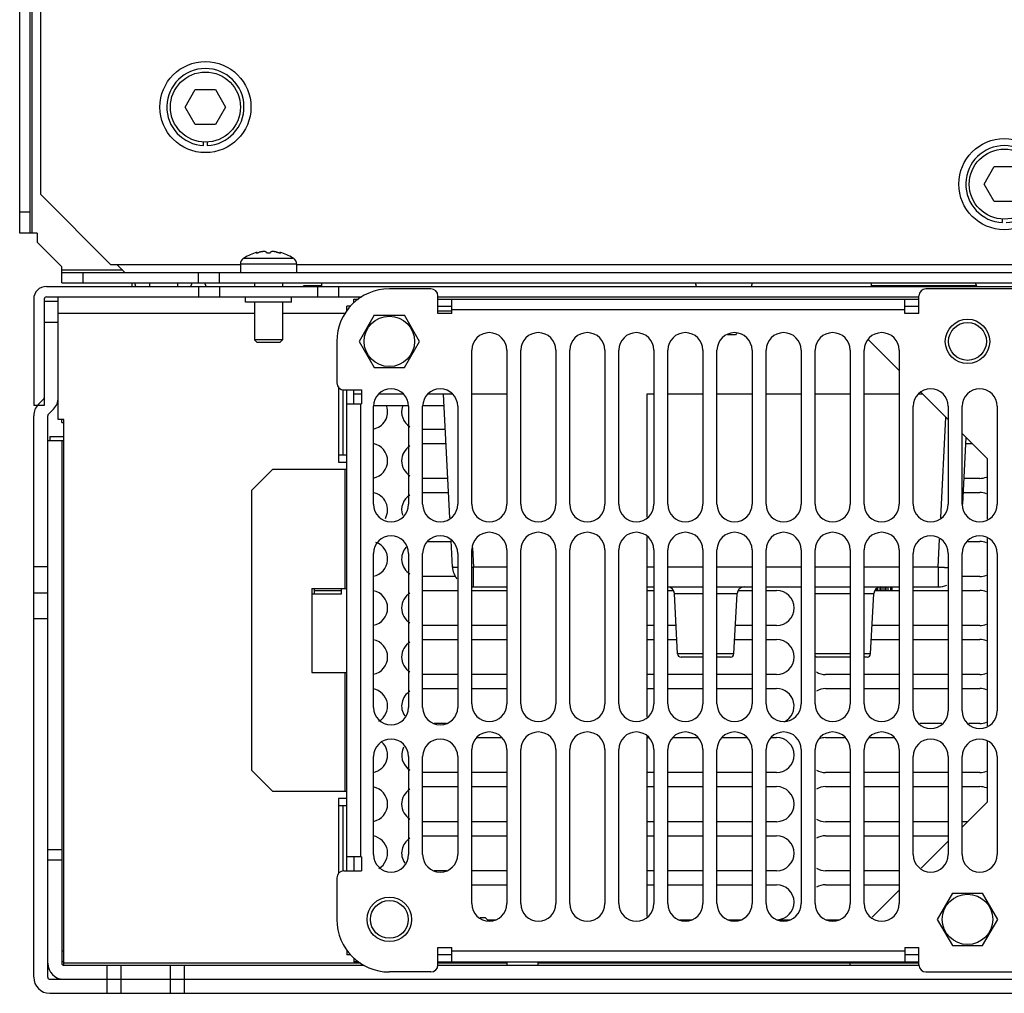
# Model space of a CAD drawing. Header units: millimetres. Extents: x 40 to 325, y 86 to 413.
# Tile 1 of 3: x 41 to 182, y 86 to 225. Entities that reach past the tile are written whole.
import ezdxf

# ---------------------------------------------------------------- set-up
doc = ezdxf.new("R2010")
doc.units = ezdxf.units.MM
doc.header["$LTSCALE"] = 32.711303
doc.layers.get('0').update_dxf_attribs({"linetype": 'CONTINUOUS'})

msp = doc.modelspace()

# ---------------------------------------------------------------- linework, layer by layer
at = {"color": 7, "linetype": 'Continuous'}
for p, q in [((41.22, 194.04), (41.22, 397.14)), ((42.72, 194.04), (42.72, 397.14)), ((43.02, 194.04), (43.02, 397.14)), ((44.22, 199.54), (44.22, 388.64)), ((64.83, 212.04), (66.27, 214.54)), ((66.27, 214.54), (69.16, 214.54)), ((69.16, 214.54), (70.6, 212.04)), ((66.27, 209.54), (64.83, 212.04)), ((70.6, 212.04), (69.16, 209.54)), ((69.16, 209.54), (66.27, 209.54)), ((67.47, 206.55), (67.47, 207.05)), ((67.97, 207.05), (67.97, 206.55)), ((178.83, 201.04), (180.27, 203.54)), ((180.27, 203.54), (183.16, 203.54)), ((180.27, 198.54), (178.83, 201.04)), ((44.22, 199.54), (54.22, 189.54)), ((183.16, 198.54), (180.27, 198.54)), ((42.72, 197.04), (41.22, 197.04)), ((181.47, 195.55), (181.47, 196.05)), ((43.72, 194.04), (41.22, 194.04)), ((43.72, 194.04), (43.72, 192.74)), ((43.72, 192.74), (47.22, 189.24)), ((74.95, 191.24), (74.99, 191.22)), ((75.08, 191.23), (75.08, 191.3)), ((78.36, 191.3), (78.36, 191.23)), ((73.11, 190.44), (73.16, 190.44)), ((73.22, 190.49), (80.21, 190.49)), ((80.28, 190.44), (80.33, 190.44)), ((47.22, 186.94), (47.22, 189.24)), ((55.92, 188.74), (47.22, 188.74)), ((47.22, 188.44), (316.22, 188.44)), ((50.22, 188.44), (50.22, 186.94)), ((72.72, 189.54), (54.22, 189.54)), ((55.12, 189.54), (56.22, 188.44)), ((66.72, 186.94), (66.72, 188.44)), ((69.72, 186.94), (69.72, 188.44)), ((72.72, 189.65), (72.72, 188.44)), ((72.72, 189.65), (80.72, 189.65)), ((80.72, 189.65), (80.72, 188.44)), ((282.72, 189.54), (80.72, 189.54)), ((47.22, 186.94), (316.22, 186.94)), ((57.22, 186.94), (57.22, 186.44)), ((57.81, 186.44), (57.63, 186.94)), ((59.72, 186.94), (59.72, 186.44)), ((63.72, 186.94), (63.72, 186.44)), ((65.63, 186.44), (65.81, 186.94)), ((67.81, 186.44), (67.63, 186.94)), ((74.72, 186.94), (74.72, 186.44)), ((78.72, 186.94), (78.72, 186.44)), ((84.32, 186.53), (84.32, 186.94)), ((137.81, 186.44), (137.63, 186.94)), ((145.63, 186.44), (145.81, 186.94)), ((162.72, 186.94), (162.72, 186.53)), ((177.81, 186.44), (177.63, 186.94)), ((45.02, 186.44), (318.42, 186.44)), ((66.72, 186.44), (66.72, 184.94)), ((69.72, 186.44), (69.72, 184.94)), ((81.72, 186.44), (81.72, 186.54)), ((84.32, 186.54), (81.72, 186.54)), ((83.72, 186.44), (83.72, 184.94)), ((86.72, 186.44), (86.72, 184.94)), ((99.9, 186.09), (93.97, 186.09)), ((177.77, 186.54), (162.72, 186.54)), ((192.9, 186.09), (170.54, 186.09)), ((43.22, 184.64), (43.22, 169.44)), ((44.72, 184.64), (44.72, 169.44)), ((44.72, 184.34), (46.72, 184.34)), ((45.02, 184.94), (90.06, 184.94)), ((46.72, 167.44), (46.72, 184.94)), ((73.42, 184.19), (73.42, 184.94)), ((80.02, 184.19), (73.42, 184.19)), ((74.72, 184.19), (74.72, 178.82)), ((78.72, 184.19), (78.72, 178.82)), ((80.02, 184.19), (80.02, 184.94)), ((88.92, 184.13), (88.92, 184.64)), ((88.92, 184.64), (89.58, 184.64)), ((100.9, 182.59), (100.9, 185.09)), ((100.9, 184.94), (169.54, 184.94)), ((100.9, 184.64), (169.54, 184.64)), ((102.9, 182.59), (102.9, 184.64)), ((167.54, 182.59), (167.54, 184.64)), ((169.54, 182.59), (169.54, 185.09)), ((87.92, 183.02), (87.92, 183.64)), ((88.42, 183.64), (87.92, 183.64)), ((100.9, 183.64), (102.9, 183.64)), ((100.9, 182.94), (102.9, 182.94)), ((102.9, 183.14), (167.54, 183.14)), ((167.54, 183.64), (169.54, 183.64)), ((44.72, 181.34), (46.72, 181.34)), ((46.72, 182.64), (74.72, 182.64)), ((78.72, 182.64), (87.68, 182.64)), ((91.81, 182.33), (89.66, 178.59)), ((91.81, 182.33), (96.12, 182.33)), ((98.28, 178.59), (96.12, 182.33)), ((102.9, 182.59), (100.9, 182.59)), ((167.54, 182.64), (169.54, 182.64)), ((169.54, 182.59), (167.54, 182.59)), ((74.72, 178.82), (75.1, 178.44)), ((78.72, 178.82), (74.72, 178.82)), ((78.34, 178.44), (75.1, 178.44)), ((78.72, 178.82), (78.34, 178.44)), ((86.47, 178.59), (86.47, 172.66)), ((89.66, 178.59), (91.81, 174.86)), ((96.12, 174.86), (98.28, 178.59)), ((143.34, 179.54), (142.2, 179.54)), ((143.52, 179.72), (143.34, 179.54)), ((162.28, 178.87), (166.72, 174.43)), ((105.72, 155.34), (105.72, 177.34)), ((110.72, 177.34), (110.72, 155.34)), ((112.72, 155.34), (112.72, 177.34)), ((117.72, 177.34), (117.72, 155.34)), ((119.72, 155.34), (119.72, 177.34)), ((124.72, 177.34), (124.72, 155.34)), ((126.72, 155.34), (126.72, 177.34)), ((131.72, 177.34), (131.72, 155.34)), ((133.72, 155.34), (133.72, 177.34)), ((138.72, 177.34), (138.72, 155.34)), ((140.72, 155.34), (140.72, 177.34)), ((145.72, 177.34), (145.72, 155.34)), ((147.72, 155.34), (147.72, 177.34)), ((152.72, 177.34), (152.72, 155.34)), ((154.72, 155.34), (154.72, 177.34)), ((159.72, 177.34), (159.72, 155.34)), ((161.72, 155.34), (161.72, 177.34)), ((166.72, 177.34), (166.72, 155.34)), ((91.81, 174.86), (96.12, 174.86)), ((86.72, 172.06), (86.72, 161.34)), ((87.33, 171.66), (87.33, 162.34)), ((87.47, 171.66), (89.97, 171.66)), ((87.92, 103.02), (87.92, 171.66)), ((88.92, 169.66), (88.92, 171.66)), ((89.97, 171.66), (89.97, 169.66)), ((44.63, 170.35), (43.89, 169.61)), ((89.97, 171.04), (88.92, 171.04)), ((95.93, 171.04), (92.51, 171.04)), ((102.93, 171.04), (99.51, 171.04)), ((102.6, 153.4), (101.68, 171.04)), ((110.72, 171.04), (105.72, 171.04)), ((131.72, 171.04), (130.72, 171.04)), ((130.72, 171.04), (130.72, 153.49)), ((138.72, 171.04), (133.72, 171.04)), ((145.72, 171.04), (140.72, 171.04)), ((152.72, 171.04), (147.72, 171.04)), ((159.72, 171.04), (154.72, 171.04)), ((166.72, 171.04), (161.72, 171.04)), ((170.11, 171.04), (169.51, 171.04)), ((169.86, 171.29), (173.72, 167.43)), ((44.72, 169.44), (43.22, 169.44)), ((45.31, 168.2), (46.04, 168.94)), ((87.92, 169.66), (89.97, 169.66)), ((89.92, 105.02), (89.92, 169.66)), ((91.72, 169.44), (96.72, 169.44)), ((91.72, 155.34), (91.72, 169.34)), ((96.72, 169.34), (96.72, 155.34)), ((98.72, 169.44), (101.76, 169.44)), ((98.72, 155.34), (98.72, 169.34)), ((103.72, 169.34), (103.72, 155.34)), ((168.72, 155.34), (168.72, 169.34)), ((173.72, 169.34), (173.72, 155.34)), ((175.72, 155.34), (175.72, 169.34)), ((180.72, 169.34), (180.72, 155.34)), ((43.22, 87.84), (43.22, 167.99)), ((45.22, 87.84), (45.22, 167.99)), ((47.52, 167.44), (46.72, 167.44)), ((47.22, 167.04), (47.22, 167.44)), ((47.52, 89.54), (47.52, 167.44)), ((172.64, 153.43), (173.39, 167.76)), ((47.22, 167.04), (47.52, 167.04)), ((101.94, 166.04), (98.72, 166.04)), ((45.22, 164.44), (47.52, 164.44)), ((45.52, 165.04), (45.52, 164.44)), ((45.52, 165.04), (47.52, 165.04)), ((47.22, 164.44), (47.22, 89.84)), ((175.72, 165.43), (179.32, 161.83)), ((176.24, 164.91), (175.74, 155.34)), ((98.72, 164.04), (102.04, 164.04)), ((176.19, 164.04), (177.11, 164.04)), ((87.92, 162.34), (86.72, 162.34)), ((179.32, 153.2), (179.32, 161.83)), ((77.32, 160.34), (74.32, 157.34)), ((77.32, 160.34), (87.92, 160.34)), ((86.72, 161.34), (87.92, 161.34)), ((87.62, 160.34), (87.62, 143.34)), ((102.31, 159.04), (98.72, 159.04)), ((178.22, 159.04), (175.93, 159.04)), ((74.32, 117.34), (74.32, 157.34)), ((98.72, 157.04), (102.41, 157.04)), ((175.83, 157.04), (178.22, 157.04)), ((130.72, 150.69), (130.72, 124.99)), ((172.27, 146.38), (172.48, 150.36)), ((179.32, 123.7), (179.32, 150.48)), ((99.51, 150.04), (102.78, 150.04)), ((102.97, 146.38), (102.77, 150.15)), ((105.82, 149.15), (105.97, 146.38)), ((176.51, 150.04), (178.22, 150.04)), ((91.72, 126.34), (91.72, 148.34)), ((96.72, 148.34), (96.72, 126.34)), ((98.72, 126.34), (98.72, 148.34)), ((103.72, 148.34), (103.72, 126.34)), ((105.72, 126.84), (105.72, 148.84)), ((110.72, 148.84), (110.72, 126.84)), ((112.72, 126.84), (112.72, 148.84)), ((117.72, 148.84), (117.72, 126.84)), ((119.72, 126.84), (119.72, 148.84)), ((124.72, 148.84), (124.72, 126.84)), ((126.72, 126.84), (126.72, 148.84)), ((131.72, 148.84), (131.72, 126.84)), ((133.72, 126.84), (133.72, 148.84)), ((138.72, 148.84), (138.72, 126.84)), ((140.72, 126.84), (140.72, 148.84)), ((145.72, 148.84), (145.72, 126.84)), ((147.72, 126.84), (147.72, 148.84)), ((152.72, 148.84), (152.72, 126.84)), ((154.72, 126.84), (154.72, 148.84)), ((159.72, 148.84), (159.72, 126.84)), ((161.72, 126.84), (161.72, 148.84)), ((166.72, 148.84), (166.72, 126.84)), ((168.72, 125.84), (168.72, 148.34)), ((173.72, 148.34), (173.72, 125.84)), ((175.72, 125.84), (175.72, 148.34)), ((180.72, 148.34), (180.72, 125.84)), ((43.22, 146.45), (45.22, 146.45)), ((110.72, 146.38), (105.97, 146.38)), ((105.97, 143.54), (105.97, 146.38)), ((131.72, 146.38), (130.72, 146.38)), ((138.72, 146.38), (133.72, 146.38)), ((145.72, 146.38), (140.72, 146.38)), ((152.72, 146.38), (147.72, 146.38)), ((159.72, 146.38), (154.72, 146.38)), ((166.72, 146.38), (161.72, 146.38)), ((172.27, 146.38), (168.72, 146.38)), ((172.27, 146.38), (172.27, 143.54)), ((103.47, 145.04), (98.72, 145.04)), ((178.22, 145.04), (175.72, 145.04)), ((82.92, 143.34), (87.92, 143.34)), ((82.92, 143.34), (82.92, 131.34)), ((83.22, 143.34), (83.22, 142.54)), ((87.12, 142.54), (87.12, 143.34)), ((105.97, 143.54), (110.72, 143.54)), ((130.72, 143.54), (131.72, 143.54)), ((133.72, 143.54), (138.72, 143.54)), ((140.72, 143.54), (145.72, 143.54)), ((147.72, 143.54), (152.72, 143.54)), ((154.72, 143.54), (159.72, 143.54)), ((161.72, 143.54), (166.72, 143.54)), ((163.68, 143.04), (163.68, 143.38)), ((164.02, 143.04), (164.02, 143.51)), ((164.15, 143.04), (164.15, 143.54)), ((164.45, 143.04), (164.45, 143.54)), ((164.74, 143.04), (164.74, 143.54)), ((164.87, 143.04), (164.87, 143.54)), ((165.13, 143.04), (165.13, 143.54)), ((165.51, 143.04), (165.51, 143.54)), ((165.72, 143.04), (165.72, 143.54)), ((168.72, 143.54), (172.27, 143.54)), ((43.22, 142.68), (45.22, 142.68)), ((82.92, 142.54), (87.12, 142.54)), ((83.22, 143.04), (87.12, 143.04)), ((98.72, 143.04), (103.72, 143.04)), ((105.72, 143.04), (110.72, 143.04)), ((130.72, 143.04), (131.72, 143.04)), ((133.72, 143.04), (134.44, 143.04)), ((134.64, 142.59), (138.72, 142.59)), ((135.09, 134.01), (134.64, 142.59)), ((140.72, 142.59), (143.59, 142.59)), ((143.14, 134.01), (143.59, 142.59)), ((143.8, 143.04), (145.72, 143.04)), ((147.72, 143.04), (149.22, 143.04)), ((154.72, 142.59), (159.72, 142.59)), ((161.72, 142.59), (163.09, 142.59)), ((162.64, 134.01), (163.09, 142.59)), ((163.3, 143.04), (166.72, 143.04)), ((163.47, 143.04), (163.47, 143.29)), ((168.72, 143.04), (173.72, 143.04)), ((175.72, 143.04), (178.22, 143.04)), ((43.22, 139.04), (45.22, 139.04)), ((103.72, 138.04), (98.72, 138.04)), ((110.72, 138.04), (105.72, 138.04)), ((131.72, 138.04), (130.72, 138.04)), ((134.88, 138.04), (133.72, 138.04)), ((145.72, 138.04), (143.35, 138.04)), ((149.22, 138.04), (147.72, 138.04)), ((166.72, 138.04), (162.85, 138.04)), ((173.72, 138.04), (168.72, 138.04)), ((178.22, 138.04), (175.72, 138.04)), ((98.72, 136.04), (103.72, 136.04)), ((105.72, 136.04), (110.72, 136.04)), ((130.72, 136.04), (131.72, 136.04)), ((133.72, 136.04), (134.99, 136.04)), ((143.25, 136.04), (145.72, 136.04)), ((147.72, 136.04), (149.22, 136.04)), ((162.75, 136.04), (166.72, 136.04)), ((168.72, 136.04), (173.72, 136.04)), ((175.72, 136.04), (178.22, 136.04)), ((138.72, 134.01), (135.09, 134.01)), ((138.72, 133.54), (135.59, 133.54)), ((143.14, 134.01), (140.72, 134.01)), ((142.64, 133.54), (140.72, 133.54)), ((159.72, 134.01), (154.72, 134.01)), ((159.72, 133.54), (155.09, 133.54)), ((162.64, 134.01), (161.72, 134.01)), ((162.14, 133.54), (161.72, 133.54)), ((82.92, 131.34), (87.92, 131.34)), ((87.62, 131.34), (87.62, 114.34)), ((103.72, 131.04), (98.72, 131.04)), ((110.72, 131.04), (105.72, 131.04)), ((131.72, 131.04), (130.72, 131.04)), ((138.72, 131.04), (133.72, 131.04)), ((145.72, 131.04), (140.72, 131.04)), ((149.22, 131.04), (147.72, 131.04)), ((159.72, 131.04), (156.22, 131.04)), ((166.72, 131.04), (161.72, 131.04)), ((173.72, 131.04), (168.72, 131.04)), ((178.22, 131.04), (175.72, 131.04)), ((98.72, 129.04), (103.72, 129.04)), ((105.72, 129.04), (110.72, 129.04)), ((130.72, 129.04), (131.72, 129.04)), ((133.72, 129.04), (138.72, 129.04)), ((140.72, 129.04), (145.72, 129.04)), ((147.72, 129.04), (149.22, 129.04)), ((156.22, 129.04), (159.72, 129.04)), ((161.72, 129.04), (166.72, 129.04)), ((168.72, 129.04), (173.72, 129.04)), ((175.72, 129.04), (178.22, 129.04)), ((102.1, 124.04), (100.34, 124.04)), ((172.79, 124.04), (169.65, 124.04)), ((178.22, 124.04), (176.65, 124.04)), ((106.51, 122.04), (109.93, 122.04)), ((130.72, 122.19), (130.72, 96.49)), ((130.72, 122.04), (130.93, 122.04)), ((134.51, 122.04), (137.93, 122.04)), ((141.51, 122.04), (144.93, 122.04)), ((148.51, 122.04), (149.22, 122.04)), ((156.22, 122.04), (158.93, 122.04)), ((162.51, 122.04), (165.93, 122.04)), ((179.32, 112.85), (179.32, 121.48)), ((105.72, 98.34), (105.72, 120.34)), ((110.72, 120.34), (110.72, 98.34)), ((112.72, 98.34), (112.72, 120.34)), ((117.72, 120.34), (117.72, 98.34)), ((119.72, 98.34), (119.72, 120.34)), ((124.72, 120.34), (124.72, 98.34)), ((126.72, 98.34), (126.72, 120.34)), ((131.72, 120.34), (131.72, 98.34)), ((133.72, 98.34), (133.72, 120.34)), ((138.72, 120.34), (138.72, 98.34)), ((140.72, 98.34), (140.72, 120.34)), ((145.72, 120.34), (145.72, 98.34)), ((147.72, 98.34), (147.72, 120.34)), ((152.72, 120.34), (152.72, 98.34)), ((154.72, 98.34), (154.72, 120.34)), ((159.72, 120.34), (159.72, 98.34)), ((161.72, 98.34), (161.72, 120.34)), ((166.72, 120.34), (166.72, 98.34)), ((91.72, 105.34), (91.72, 119.34)), ((96.72, 119.34), (96.72, 105.34)), ((98.72, 105.34), (98.72, 119.34)), ((103.72, 119.34), (103.72, 105.34)), ((168.72, 105.34), (168.72, 119.34)), ((173.72, 119.34), (173.72, 105.34)), ((175.72, 105.34), (175.72, 119.34)), ((180.72, 119.34), (180.72, 105.34)), ((74.32, 117.34), (77.32, 114.34)), ((103.72, 117.04), (98.72, 117.04)), ((110.72, 117.04), (105.72, 117.04)), ((131.72, 117.04), (130.72, 117.04)), ((138.72, 117.04), (133.72, 117.04)), ((145.72, 117.04), (140.72, 117.04)), ((149.22, 117.04), (147.72, 117.04)), ((159.72, 117.04), (156.22, 117.04)), ((166.72, 117.04), (161.72, 117.04)), ((173.72, 117.04), (168.72, 117.04)), ((178.22, 117.04), (175.72, 117.04)), ((87.92, 114.34), (77.32, 114.34)), ((98.72, 115.04), (103.72, 115.04)), ((105.72, 115.04), (110.72, 115.04)), ((130.72, 115.04), (131.72, 115.04)), ((133.72, 115.04), (138.72, 115.04)), ((140.72, 115.04), (145.72, 115.04)), ((147.72, 115.04), (149.22, 115.04)), ((156.22, 115.04), (159.72, 115.04)), ((161.72, 115.04), (166.72, 115.04)), ((168.72, 115.04), (173.72, 115.04)), ((175.72, 115.04), (178.22, 115.04)), ((87.92, 113.34), (86.72, 113.34)), ((86.72, 113.34), (86.72, 102.62)), ((179.32, 112.85), (175.72, 109.25)), ((86.72, 112.34), (87.92, 112.34)), ((87.33, 112.34), (87.33, 103.02)), ((103.72, 110.04), (98.72, 110.04)), ((110.72, 110.04), (105.72, 110.04)), ((131.72, 110.04), (130.72, 110.04)), ((138.72, 110.04), (133.72, 110.04)), ((145.72, 110.04), (140.72, 110.04)), ((149.22, 110.04), (147.72, 110.04)), ((159.72, 110.04), (156.22, 110.04)), ((166.72, 110.04), (161.72, 110.04)), ((173.72, 110.04), (168.72, 110.04)), ((176.51, 110.04), (175.72, 110.04)), ((98.72, 108.04), (103.72, 108.04)), ((105.72, 108.04), (110.72, 108.04)), ((130.72, 108.04), (131.72, 108.04)), ((133.72, 108.04), (138.72, 108.04)), ((140.72, 108.04), (145.72, 108.04)), ((147.72, 108.04), (149.22, 108.04)), ((156.22, 108.04), (159.72, 108.04)), ((161.72, 108.04), (166.72, 108.04)), ((168.72, 108.04), (173.72, 108.04)), ((173.72, 107.25), (169.86, 103.39)), ((47.22, 106.04), (45.22, 106.04)), ((47.22, 104.54), (45.22, 104.54)), ((89.97, 105.02), (87.92, 105.02)), ((88.92, 105.02), (88.92, 103.02)), ((89.97, 105.02), (89.97, 103.02)), ((87.47, 103.02), (89.97, 103.02)), ((102.1, 103.04), (100.34, 103.04)), ((110.72, 103.04), (105.72, 103.04)), ((131.72, 103.04), (130.72, 103.04)), ((138.72, 103.04), (133.72, 103.04)), ((145.72, 103.04), (140.72, 103.04)), ((149.22, 103.04), (147.72, 103.04)), ((159.72, 103.04), (156.22, 103.04)), ((166.72, 103.04), (161.72, 103.04)), ((86.47, 102.02), (86.47, 96.09)), ((105.72, 101.04), (110.72, 101.04)), ((130.72, 101.04), (131.72, 101.04)), ((133.72, 101.04), (138.72, 101.04)), ((140.72, 101.04), (145.72, 101.04)), ((147.72, 101.04), (149.22, 101.04)), ((156.22, 101.04), (159.72, 101.04)), ((161.72, 101.04), (166.72, 101.04)), ((166.72, 100.25), (162.86, 96.39)), ((174.31, 99.83), (172.16, 96.09)), ((174.31, 99.83), (178.62, 99.83)), ((180.78, 96.09), (178.62, 99.83)), ((106.93, 96.34), (107.63, 96.34)), ((108.01, 95.96), (107.63, 96.34)), ((107.93, 96.04), (109.11, 96.04)), ((135.35, 96.04), (137.11, 96.04)), ((142.35, 96.04), (144.11, 96.04)), ((149.35, 96.04), (151.11, 96.04)), ((156.35, 96.04), (158.11, 96.04)), ((172.16, 96.09), (174.31, 92.36)), ((178.62, 92.36), (180.78, 96.09)), ((47.52, 91.54), (47.22, 91.54)), ((87.92, 91.66), (87.92, 91.04)), ((100.9, 92.09), (102.9, 92.09)), ((100.9, 89.59), (100.9, 92.09)), ((102.9, 90.04), (102.9, 92.09)), ((167.54, 91.54), (102.9, 91.54)), ((167.54, 92.09), (169.54, 92.09)), ((167.54, 92.09), (167.54, 90.04)), ((169.54, 89.59), (169.54, 92.09)), ((174.31, 92.36), (178.62, 92.36)), ((47.52, 90.04), (47.22, 90.04)), ((88.42, 91.04), (87.92, 91.04)), ((88.92, 90.55), (88.92, 90.04)), ((89.58, 90.04), (88.92, 90.04)), ((102.9, 91.04), (100.9, 91.04)), ((100.9, 90.04), (169.54, 90.04)), ((110.73, 90.04), (110.73, 89.54)), ((115.22, 89.54), (115.22, 90.04)), ((159.71, 89.54), (159.71, 90.04)), ((169.54, 91.04), (167.54, 91.04)), ((89.9, 89.84), (47.52, 89.84)), ((47.52, 89.54), (90.39, 89.54)), ((53.72, 85.54), (53.72, 89.54)), ((55.72, 85.54), (55.72, 89.54)), ((62.72, 85.54), (62.72, 89.54)), ((64.72, 85.54), (64.72, 89.54)), ((99.9, 88.59), (93.97, 88.59)), ((110.73, 89.84), (100.9, 89.84)), ((100.9, 89.54), (169.54, 89.54)), ((169.54, 89.84), (115.22, 89.84)), ((170.54, 88.59), (192.9, 88.59)), ((45.52, 87.54), (317.92, 87.54)), ((45.52, 85.54), (317.92, 85.54))]:
    msp.add_line(p, q, dxfattribs=at)
for centre, radius in [((67.72, 212.04), 6.5), ((67.72, 212.04), 5), ((181.72, 201.04), 6.5), ((181.72, 201.04), 5), ((93.97, 178.59), 3.6), ((176.47, 178.59), 3.17), ((176.47, 178.59), 2.7), ((93.97, 96.09), 3.17), ((93.97, 96.09), 2.7), ((176.47, 96.09), 3.6)]:
    msp.add_circle(centre, radius, dxfattribs=at)
for centre, radius, start, end in [((67.72, 212.04), 5.5, 272.6053, 267.3947), ((181.72, 201.04), 5.5, 272.6053, 267.3947), ((76.72, 185.04), 6.47, 104.6606, 122.6763), ((74.88, 192.6), 1.38, 278.2425, 278.9517), ((76.13, 188.85), 2.57, 100.5457, 101.0541), ((76.13, 188.84), 2.57, 95.9392, 100.5679), ((76.11, 189.03), 2.39, 94.8015, 95.9225), ((76.1, 189.2), 2.22, 93.276, 94.814), ((76.09, 189.33), 2.08, 92.6039, 93.2723), ((76.1, 190.28), 1.13, 85.414, 86.2152), ((76.22, 191.03), 0.374, 72.8123, 73.6821), ((77.34, 190.28), 1.13, 93.7874, 94.589), ((77.35, 189.33), 2.08, 86.7282, 87.3957), ((77.34, 189.17), 2.25, 85.1961, 86.7132), ((77.33, 189.02), 2.39, 84.0773, 85.1964), ((77.31, 188.85), 2.57, 81.1997, 84.0565), ((77.3, 188.81), 2.61, 79.4536, 81.2056), ((77.31, 188.84), 2.58, 78.9474, 79.454), ((78.55, 192.57), 1.35, 261.2859, 261.6874), ((76.72, 185.04), 6.47, 57.3237, 75.3394), ((78.52, 192.36), 1.14, 261.668, 263.3635), ((73.72, 189.65), 1, 127.7932, 180), ((73.77, 189.64), 1.01, 125.8271, 127.4052), ((73.77, 189.64), 1.01, 124.2514, 125.8279), ((73.77, 189.64), 1.01, 122.6758, 124.2504), ((79.67, 189.64), 1.01, 55.7496, 57.3242), ((79.67, 189.64), 1.01, 54.1721, 55.7486), ((79.67, 189.64), 1.01, 52.5948, 54.1729), ((79.72, 189.65), 1, 0, 52.2068), ((45.02, 184.64), 1.8, 90, 179.9998), ((93.97, 178.59), 7.5, 90, 180), ((99.9, 185.09), 1, 0, 90), ((170.54, 185.09), 1, 90, 180), ((45.02, 184.64), 0.3, 90, 180), ((108.22, 177.34), 2.5, 0, 180), ((115.22, 177.34), 2.5, 0, 180), ((122.22, 177.34), 2.5, 0, 180), ((129.22, 177.34), 2.5, 0, 180), ((136.22, 177.34), 2.5, 0, 180), ((143.22, 177.34), 2.5, 0, 180), ((150.22, 177.34), 2.5, 0, 180), ((157.22, 177.34), 2.5, 0, 180), ((164.22, 177.34), 2.5, 0, 180), ((87.47, 172.66), 1, 180, 270), ((94.22, 169.34), 2.5, 0, 180), ((101.22, 169.34), 2.5, 0, 180), ((171.22, 169.34), 2.5, 0, 180), ((178.22, 169.34), 2.5, 0, 180), ((44.42, 170.56), 0.3, 315, 360), ((44.42, 170.56), 2.3, 315, 360), ((45.52, 167.99), 2.3, 135, 180), ((91.22, 168.54), 2.5, 280.3475, 18.4142), ((98.22, 168.54), 2.5, 161.585, 238.3269), ((45.52, 167.99), 0.3, 135, 180), ((91.22, 161.54), 2.5, 280.3475, 79.6519), ((98.22, 161.54), 2.5, 121.6763, 238.3269), ((178.22, 161.54), 2.5, 270, 292.4709), ((91.22, 154.54), 2.5, 330.6775, 79.6519), ((98.22, 154.54), 2.5, 121.6763, 197.4321), ((178.22, 154.54), 2.5, 67.5283, 90), ((94.22, 155.34), 2.5, 180, 360), ((101.22, 155.34), 2.5, 180, 360), ((108.22, 155.34), 2.5, 180, 360), ((115.22, 155.34), 2.5, 180, 360), ((122.22, 155.34), 2.5, 180, 360), ((129.22, 155.34), 2.5, 180, 360), ((136.22, 155.34), 2.5, 180, 360), ((143.22, 155.34), 2.5, 180, 360), ((150.22, 155.34), 2.5, 180, 360), ((157.22, 155.34), 2.5, 180, 360), ((164.22, 155.34), 2.5, 180, 360), ((171.22, 155.34), 2.5, 180, 360), ((178.22, 155.34), 2.5, 180, 360), ((94.22, 148.34), 2.5, 0, 180), ((101.22, 148.34), 2.5, 0, 180), ((108.22, 148.84), 2.5, 0, 180), ((115.22, 148.84), 2.5, 0, 180), ((122.22, 148.84), 2.5, 0, 180), ((129.22, 148.84), 2.5, 0, 180), ((136.22, 148.84), 2.5, 0, 180), ((143.22, 148.84), 2.5, 0, 180), ((150.22, 148.84), 2.5, 0, 180), ((157.22, 148.84), 2.5, 0, 180), ((164.22, 148.84), 2.5, 0, 180), ((171.22, 148.34), 2.5, 0, 180), ((178.22, 148.34), 2.5, 0, 180), ((91.22, 147.54), 2.5, 280.3475, 70.4947), ((98.22, 147.54), 2.5, 137.6893, 238.3269), ((178.22, 147.54), 2.5, 67.5283, 90), ((105.97, 146.54), 3, 183, 217.4435), ((102.99, 203.3), 57, 272.7385, 272.9917), ((175.11, 200.51), 54.2, 266.9928, 267.9677), ((174.73, 189.44), 43.13, 267.9559, 268.6626), ((178.22, 147.54), 2.5, 270, 292.4709), ((105.97, 146.54), 3, 265.8181, 270), ((133.65, 142.54), 1, 3, 85.3842), ((144.59, 142.54), 1, 90.0009, 177), ((164.09, 142.54), 1, 90.0009, 177), ((172.27, 146.54), 3, 270, 294.5073), ((91.22, 140.54), 2.5, 280.3475, 79.6519), ((98.22, 140.54), 2.5, 121.6763, 238.3269), ((149.22, 140.54), 2.5, 270, 90), ((178.22, 140.54), 2.5, 67.5283, 90), ((178.22, 140.54), 2.5, 270, 292.4709), ((91.22, 133.54), 2.5, 280.3475, 79.6519), ((98.22, 133.54), 2.5, 121.6763, 238.3269), ((149.22, 133.54), 2.5, 270, 90), ((178.22, 133.54), 2.5, 67.5283, 90), ((135.59, 134.04), 0.5, 183.0001, 270), ((142.64, 134.04), 0.5, 270, 356.9999), ((155.09, 134.04), 0.5, 218.0021, 270), ((162.14, 134.04), 0.5, 270, 356.9999), ((156.22, 133.54), 2.5, 238.3269, 270), ((178.22, 133.54), 2.5, 270, 292.4709), ((91.22, 126.54), 2.5, 299.8955, 79.6519), ((98.22, 126.54), 2.5, 121.6763, 214.4293), ((149.22, 126.54), 2.5, 296.5888, 90), ((156.22, 126.54), 2.5, 90, 121.6763), ((178.22, 126.54), 2.5, 67.5283, 90), ((108.22, 126.84), 2.5, 180, 360), ((115.22, 126.84), 2.5, 180, 360), ((122.22, 126.84), 2.5, 180, 360), ((129.22, 126.84), 2.5, 180, 360), ((136.22, 126.84), 2.5, 180, 360), ((143.22, 126.84), 2.5, 180, 360), ((150.22, 126.84), 2.5, 180, 360), ((157.22, 126.84), 2.5, 180, 360), ((164.22, 126.84), 2.5, 180, 360), ((94.22, 126.34), 2.5, 180, 360), ((101.22, 126.34), 2.5, 180, 360), ((171.22, 125.84), 2.5, 180, 360), ((178.22, 125.84), 2.5, 180, 360), ((178.22, 126.54), 2.5, 270, 292.4709), ((108.22, 120.34), 2.5, 0, 180), ((115.22, 120.34), 2.5, 0, 180), ((122.22, 120.34), 2.5, 0, 180), ((129.22, 120.34), 2.5, 0, 180), ((136.22, 120.34), 2.5, 0, 180), ((143.22, 120.34), 2.5, 0, 180), ((150.22, 120.34), 2.5, 0, 180), ((157.22, 120.34), 2.5, 0, 180), ((164.22, 120.34), 2.5, 0, 180), ((91.22, 119.54), 2.5, 280.3475, 47.6887), ((94.22, 119.34), 2.5, 0, 180), ((101.22, 119.34), 2.5, 0, 180), ((149.22, 119.54), 2.5, 270, 90), ((156.22, 119.54), 2.5, 90, 111.5909), ((171.22, 119.34), 2.5, 0, 180), ((178.22, 119.34), 2.5, 0, 180), ((98.22, 119.54), 2.5, 152.6234, 238.3269), ((156.22, 119.54), 2.5, 238.3269, 270), ((178.22, 119.54), 2.5, 270, 292.4709), ((91.22, 112.54), 2.5, 280.3475, 79.6519), ((98.22, 112.54), 2.5, 121.6763, 238.3269), ((149.22, 112.54), 2.5, 270, 90), ((156.22, 112.54), 2.5, 90, 121.6763), ((178.22, 112.54), 2.5, 67.5283, 90), ((156.22, 112.54), 2.5, 238.3269, 270), ((91.22, 105.54), 2.5, 299.8955, 79.6519), ((98.22, 105.54), 2.5, 121.6763, 214.4293), ((149.22, 105.54), 2.5, 270, 90), ((156.22, 105.54), 2.5, 90, 121.6763), ((94.22, 105.34), 2.5, 180, 360), ((101.22, 105.34), 2.5, 180, 360), ((171.22, 105.34), 2.5, 180, 360), ((178.22, 105.34), 2.5, 180, 360), ((87.47, 102.02), 1, 90, 180), ((156.22, 105.54), 2.5, 238.3269, 270), ((149.22, 98.54), 2.5, 271.8788, 90), ((156.22, 98.54), 2.5, 90, 121.6763), ((108.22, 98.34), 2.5, 180, 360), ((115.22, 98.34), 2.5, 180, 360), ((122.22, 98.34), 2.5, 180, 360), ((129.22, 98.34), 2.5, 180, 360), ((136.22, 98.34), 2.5, 180, 360), ((143.22, 98.34), 2.5, 180, 360), ((150.22, 98.34), 2.5, 180, 360), ((157.22, 98.34), 2.5, 180, 360), ((164.22, 98.34), 2.5, 180, 360), ((93.97, 96.09), 7.5, 180, 270), ((47.52, 89.84), 2.3, 180, 270), ((47.52, 89.84), 0.3, 180, 270), ((99.9, 89.59), 1, 270, 360), ((170.54, 89.59), 1, 180, 270), ((45.52, 87.84), 2.3, 180, 270), ((45.52, 87.84), 0.3, 180, 270)]:
    msp.add_arc(centre, radius, start, end, dxfattribs=at)
for points, knots in [([(74.98, 191.26), (74.97, 191.26), (74.96, 191.25), (74.95, 191.24), (74.95, 191.24), (74.95, 191.24)], [0, 0, 0, 0, 0.661845, 0.866942, 1, 1, 1, 1]), ([(75.08, 191.3), (75.06, 191.3), (75.03, 191.28), (74.99, 191.27), (74.98, 191.26)], [0, 0, 0, 0, 0.563256, 1, 1, 1, 1]), ([(74.99, 191.22), (75, 191.22), (75.03, 191.23), (75.06, 191.23), (75.08, 191.23)], [0, 0, 0, 0, 0.438498, 1, 1, 1, 1]), ([(75.09, 191.24), (75.11, 191.24), (75.16, 191.25), (75.21, 191.26), (75.24, 191.27)], [0, 0, 0, 0, 0.234695, 1, 1, 1, 1]), ([(75.24, 191.27), (75.26, 191.27), (75.31, 191.28), (75.36, 191.3), (75.4, 191.31)], [0, 0, 0, 0, 0.260143, 1, 1, 1, 1]), ([(75.64, 191.37), (75.61, 191.36), (75.53, 191.35), (75.45, 191.32), (75.4, 191.31)], [0, 0, 0, 0, 0.260372, 1, 1, 1, 1]), ([(76.17, 191.41), (76.16, 191.41), (76.1, 191.41), (76.04, 191.41), (75.99, 191.41)], [0, 0, 0, 0, 0.232374, 1, 1, 1, 1]), ([(76.32, 191.39), (76.3, 191.39), (76.26, 191.4), (76.21, 191.41), (76.19, 191.41)], [0, 0, 0, 0, 0.456375, 1, 1, 1, 1]), ([(76.33, 191.38), (76.34, 191.38), (76.36, 191.37), (76.39, 191.35), (76.41, 191.33), (76.42, 191.31), (76.42, 191.31)], [0, 0, 0, 0, 0.33483, 0.601844, 0.814126, 1, 1, 1, 1]), ([(76.42, 191.31), (76.42, 191.29), (76.43, 191.28), (76.45, 191.27), (76.47, 191.26), (76.51, 191.25), (76.55, 191.24), (76.62, 191.23), (76.68, 191.22), (76.72, 191.22)], [0, 0, 0, 0, 0.11722, 0.161211, 0.211716, 0.331856, 0.475547, 0.638677, 1, 1, 1, 1]), ([(76.72, 191.22), (76.76, 191.22), (76.81, 191.23), (76.88, 191.24), (76.93, 191.25), (76.96, 191.26), (76.98, 191.27), (77, 191.28), (77.02, 191.29), (77.02, 191.31)], [0, 0, 0, 0, 0.361331, 0.524453, 0.668136, 0.788273, 0.838777, 0.88277, 1, 1, 1, 1]), ([(77.11, 191.39), (77.1, 191.38), (77.08, 191.37), (77.04, 191.35), (77.02, 191.33), (77.02, 191.31), (77.02, 191.31)], [0, 0, 0, 0, 0.337466, 0.605327, 0.816562, 1, 1, 1, 1]), ([(77.25, 191.41), (77.23, 191.41), (77.18, 191.4), (77.13, 191.39), (77.11, 191.39)], [0, 0, 0, 0, 0.543652, 1, 1, 1, 1]), ([(77.44, 191.41), (77.43, 191.41), (77.37, 191.41), (77.31, 191.41), (77.27, 191.41)], [0, 0, 0, 0, 0.266347, 1, 1, 1, 1]), ([(77.8, 191.37), (77.82, 191.36), (77.9, 191.35), (77.98, 191.32), (78.04, 191.31)], [0, 0, 0, 0, 0.260507, 1, 1, 1, 1]), ([(78.04, 191.31), (78.05, 191.3), (78.1, 191.29), (78.15, 191.28), (78.19, 191.27)], [0, 0, 0, 0, 0.235806, 1, 1, 1, 1]), ([(78.19, 191.27), (78.2, 191.26), (78.26, 191.25), (78.31, 191.24), (78.35, 191.23)], [0, 0, 0, 0, 0.261654, 1, 1, 1, 1]), ([(78.49, 191.24), (78.49, 191.24), (78.49, 191.24), (78.48, 191.25), (78.45, 191.27), (78.41, 191.28), (78.37, 191.3), (78.36, 191.3)], [0, 0, 0, 0, 0.04036, 0.103596, 0.308714, 0.613182, 1, 1, 1, 1]), ([(78.39, 191.23), (78.4, 191.23), (78.42, 191.23), (78.44, 191.22), (78.46, 191.22)], [0, 0, 0, 0, 0.293256, 1, 1, 1, 1]), ([(78.46, 191.22), (78.46, 191.23), (78.47, 191.23), (78.48, 191.23), (78.49, 191.23), (78.49, 191.24)], [0, 0, 0, 0, 0.39459, 0.686645, 1, 1, 1, 1]), ([(103.65, 146.32), (103.55, 146.32), (103.39, 146.32), (103.19, 146.33), (103.08, 146.35), (103.02, 146.36), (102.99, 146.37), (102.97, 146.38), (102.97, 146.38)], [0, 0, 0, 0, 0.42043, 0.730908, 0.842292, 0.923504, 0.974892, 1, 1, 1, 1])]:
    msp.add_open_spline(points, degree=3, knots=knots, dxfattribs=at)

doc.saveas('drawing.dxf')
